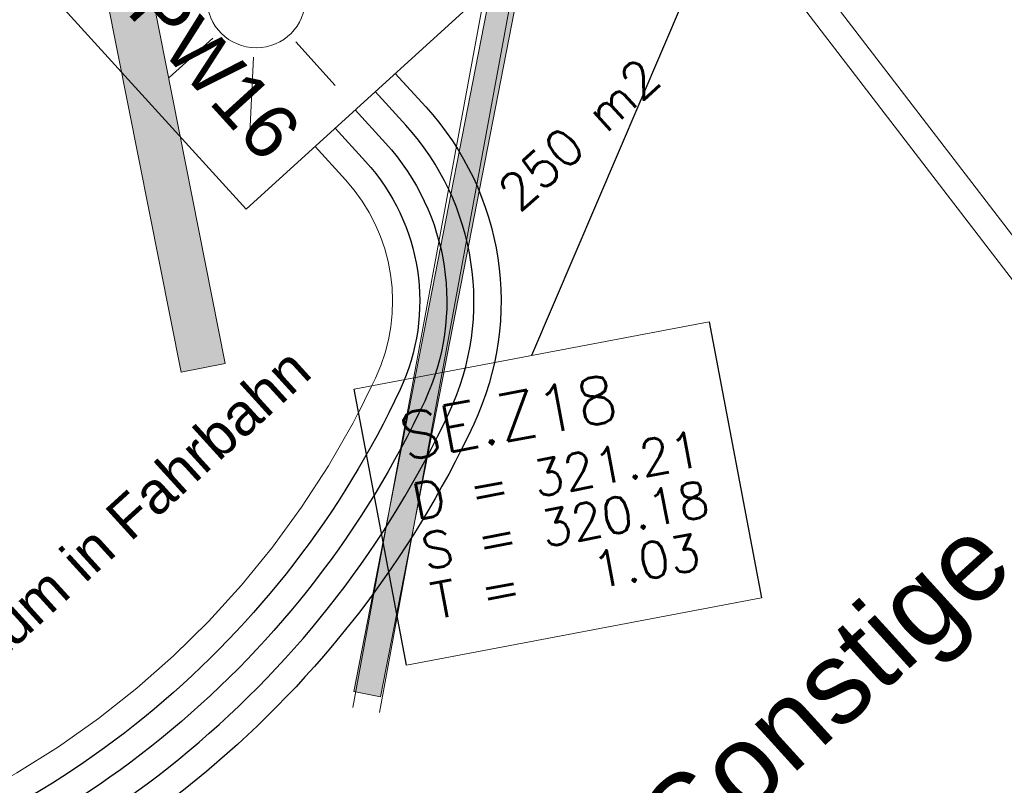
# Model space of a CAD drawing. Header units: metres. Extents: x -502 to 161, y -108 to 174.
# Tile 123 of 256: x -236.34 to -230.89, y -37.14 to -32.9. Entities that reach past the tile are written whole.
import ezdxf

# ---------------------------------------------------------------- set-up
doc = ezdxf.new("R2010")
doc.units = ezdxf.units.M
doc.header["$LTSCALE"] = 0.1
for name, pattern in [('126', [101.6, 100.001, -1.599]), ('237', [93, 75, -18]), ('86', [101.6, 101.6, 0])]:
    doc.linetypes.add(name, pattern=pattern)
doc.layers.add('BRI31-005.05-5p02-Koordinierung Lageplan 4. BA ZOB West 2022-06-15', color=7, linetype='Continuous')
doc.layers.add('BRI31-005.06-5f07-Koordinierung Lageplan 4. BA ZOB Fernbusbahnh', color=7, linetype='Continuous')
doc.styles.add('Arial', font='arial.ttf')
doc.styles.add('Txt', font='txt_____.ttf')

# ---------------------------------------------------------------- blocks, each defined once
blk = doc.blocks.new('WP_LP-1020')
at = {"color": 7, "linetype": 'Continuous', "lineweight": 20, "transparency": 33554687}
for p, q in [((-0.8253, 0.8253), (0.8253, 0.8253)), ((-0.8253, -0.8253), (-0.8253, 0.8253)), ((0.8253, -0.8253), (0.8253, 0.8253)), ((-0.8253, -0.8253), (0.8253, -0.8253))]:
    blk.add_line(p, q, dxfattribs=at)
at = {"color": 1, "linetype": 'Continuous', "lineweight": 9, "true_color": 0xff0000, "transparency": 33554687}
for p, q in [((0, 0.649924), (0, 0.324962)), ((-0.554739, 0.55475), (-0.229777, 0.229788)), ((0.229777, 0.229788), (0.554739, 0.55475)), ((-0.324962, 0), (-0.649924, 0)), ((0.324962, 0), (0.649924, 0)), ((-0.229777, -0.229777), (-0.554739, -0.554739)), ((0.229777, -0.229777), (0.554739, -0.554739)), ((0, -0.324962), (0, -0.649924))]:
    blk.add_line(p, q, dxfattribs=at)
at = {"color": 7, "linetype": 'Continuous', "lineweight": 20, "transparency": 33554687}
blk.add_circle((0, 0), 0.272749, dxfattribs=at)

msp = doc.modelspace()

# ---------------------------------------------------------------- linework, layer by layer
at = {"layer": 'BRI31-005.05-5p02-Koordinierung Lageplan 4. BA ZOB West 2022-06-15', "color": 1, "linetype": 'Continuous', "lineweight": 18, "true_color": 0xff0000, "transparency": 33554687, "flags": 128}
for points in [[(-229.0256, -39.4256), (-228.6786, -39.1095), (-228.6786, -39.1095), (-228.5933, -37.2769), (-228.5933, -37.2769), (-232.8786, -31.6967), (-232.7596, -31.6053), (-228.4409, -37.2291), (-228.4409, -37.2291), (-228.5316, -39.1785), (-228.5316, -39.1785), (-228.9246, -39.5364)], [(-228.9246, -39.5364), (-228.5316, -39.1785), (-228.4409, -37.2291), (-232.7596, -31.6053)], [(-229.0256, -39.4256), (-228.6786, -39.1095), (-228.5933, -37.2769), (-232.8786, -31.6967)]]:
    msp.add_lwpolyline(points, dxfattribs=at)
at = {"layer": 'BRI31-005.06-5f07-Koordinierung Lageplan 4. BA ZOB Fernbusbahnh', "color": 7, "linetype": '86', "lineweight": 13, "transparency": 33554687}
for p, q in [((-235.7489, -32.0576), (-235.2035, -34.8031)), ((-235.9941, -32.1063), (-235.4487, -34.8518))]:
    msp.add_line(p, q, dxfattribs=at)
at = {"layer": 'BRI31-005.06-5f07-Koordinierung Lageplan 4. BA ZOB Fernbusbahnh', "color": 1, "linetype": 'Continuous', "lineweight": 25, "true_color": 0xff0000, "transparency": 33554687}
msp.add_line((-232.6711, -32.798), (-233.5089, -34.7594), dxfattribs=at)
at = {"layer": 'BRI31-005.06-5f07-Koordinierung Lageplan 4. BA ZOB Fernbusbahnh', "color": 7, "linetype": 'Continuous', "lineweight": 9, "transparency": 33554687}
for p, q in [((-235.2035, -34.8031), (-235.4487, -34.8518)), ((-234.3451, -36.6467), (-234.4923, -36.6179))]:
    msp.add_line(p, q, dxfattribs=at)
at = {"layer": 'BRI31-005.06-5f07-Koordinierung Lageplan 4. BA ZOB Fernbusbahnh', "color": 7, "linetype": 'Continuous', "lineweight": 18, "transparency": 33554687, "flags": 128}
msp.add_lwpolyline([(-234.4914, -34.9457), (-232.5264, -34.5731), (-232.2369, -36.0999), (-234.2019, -36.4725), (-234.4914, -34.9457)], dxfattribs=at)
at = {"layer": 'BRI31-005.06-5f07-Koordinierung Lageplan 4. BA ZOB Fernbusbahnh', "color": 1, "linetype": 'Continuous', "lineweight": 25, "true_color": 0xff0000, "transparency": 33554687, "flags": 128}
msp.add_lwpolyline([(-234.4914, -34.9457), (-232.5264, -34.5731), (-232.2369, -36.0999), (-234.2019, -36.4725), (-234.4914, -34.9457)], dxfattribs=at)
at = {"layer": 'BRI31-005.06-5f07-Koordinierung Lageplan 4. BA ZOB Fernbusbahnh', "color": 2, "linetype": 'Continuous', "true_color": 0xffff00, "transparency": 33554687}
msp.add_solid([(-235.2035, -34.8031), (-235.4487, -34.8518), (-235.7489, -32.0576), (-235.9941, -32.1063)], dxfattribs=at)

# ---------------------------------------------------------------- block references
at = {"layer": 'BRI31-005.06-5f07-Koordinierung Lageplan 4. BA ZOB Fernbusbahnh', "color": 7, "transparency": 33554687, "rotation": 312.3}
msp.add_blockref('WP_LP-1020', (-235.0327, -32.7845), dxfattribs=at)

# ---------------------------------------------------------------- texts
at = {"layer": 'BRI31-005.06-5f07-Koordinierung Lageplan 4. BA ZOB Fernbusbahnh', "color": 190, "true_color": 0x7f00ff, "transparency": 33554687, "insert": (-235.7224, -32.4506), "char_height": 0.3, "attachment_point": 1, "rotation": 312.3187, "line_spacing_factor": 0.25, "style": 'Arial'}
msp.add_mtext('EPW16', dxfattribs=at)
at = {"layer": 'BRI31-005.06-5f07-Koordinierung Lageplan 4. BA ZOB Fernbusbahnh', "color": 1, "true_color": 0xff0000, "transparency": 33554687, "attachment_point": 1, "line_spacing_factor": 0.25}
for s, insert, char_height, rotation, style in [('250 m2', (-233.714, -33.8254), 0.2, 42.3074, 'Txt'), ('250 m2', (-233.714, -33.8254), 0.2, 42.3074, 'Txt'), ('KSR wg. Baum in Fahrbahn', (-237.813, -37.379), 0.23, 42.3023, 'Arial'), ('SE.Z18', (-234.2577, -35.0863), 0.26, 10.737, 'Txt'), ('D = 321.21', (-234.1843, -35.4734), 0.2, 10.737, 'Txt'), ('S = 320.18', (-234.1321, -35.7485), 0.2, 10.737, 'Txt'), ('T =   1.03', (-234.0799, -36.0236), 0.2, 10.737, 'Txt')]:
    msp.add_mtext(s, dxfattribs=dict(at, insert=insert, char_height=char_height, rotation=rotation, style=style))

# ---------------------------------------------------------------- next in the draw order: wipeouts: each hides what was drawn before it
at = {"color": 255, "linetype": 'Continuous', "lineweight": 5, "transparency": 33554687}
msp.add_wipeout([(-234.4914, -34.9457), (-232.5264, -34.5731), (-232.2369, -36.0999), (-234.2019, -36.4725)], dxfattribs=at).dxf.layer = 'BRI31-005.06-5f07-Koordinierung Lageplan 4. BA ZOB Fernbusbahnh'

# ---------------------------------------------------------------- next in the draw order: linework, layer by layer
at = {"layer": 'BRI31-005.06-5f07-Koordinierung Lageplan 4. BA ZOB Fernbusbahnh', "color": 7, "linetype": '86', "lineweight": 13, "transparency": 33554687}
for p, q in [((-233.4557, -31.3068), (-234.4923, -36.6179)), ((-233.2969, -31.2763), (-234.3451, -36.6467))]:
    msp.add_line(p, q, dxfattribs=at)
at = {"layer": 'BRI31-005.06-5f07-Koordinierung Lageplan 4. BA ZOB Fernbusbahnh', "color": 7, "linetype": '126', "lineweight": 13, "transparency": 33554687}
for p, q in [((-233.5141, -31.3759), (-234.4983, -36.7065)), ((-233.3559, -31.3452), (-234.3508, -36.7337))]:
    msp.add_line(p, q, dxfattribs=at)
at = {"layer": 'BRI31-005.06-5f07-Koordinierung Lageplan 4. BA ZOB Fernbusbahnh', "color": 1, "linetype": 'Continuous', "lineweight": 20, "true_color": 0xff0000, "transparency": 33554687}
msp.add_line((-232.6711, -32.798), (-233.5089, -34.7594), dxfattribs=at)
at = {"layer": 'BRI31-005.06-5f07-Koordinierung Lageplan 4. BA ZOB Fernbusbahnh', "color": 1, "linetype": 'Continuous', "lineweight": 13, "true_color": 0xff0000, "transparency": 33554687, "flags": 128}
for points in [[(-229.0256, -39.4256), (-228.6786, -39.1095), (-228.6786, -39.1095), (-228.5933, -37.2769), (-228.5933, -37.2769), (-232.8786, -31.6967), (-232.7596, -31.6053), (-228.4409, -37.2291), (-228.4409, -37.2291), (-228.5316, -39.1785), (-228.5316, -39.1785), (-228.9246, -39.5364)], [(-228.9246, -39.5364), (-228.5316, -39.1785), (-228.4409, -37.2291), (-232.7596, -31.6053)], [(-229.0256, -39.4256), (-228.6786, -39.1095), (-228.5933, -37.2769), (-232.8786, -31.6967)]]:
    msp.add_lwpolyline(points, dxfattribs=at)
at = {"layer": 'BRI31-005.06-5f07-Koordinierung Lageplan 4. BA ZOB Fernbusbahnh', "color": 190, "linetype": 'Continuous', "lineweight": 30, "true_color": 0x7f00ff, "transparency": 33554687, "flags": 128}
for points in [[(-234.2629, -33.1984), (-234.0946, -33.3833, -0.302784), (-233.8288, -35.1383, -0.221807), (-237.4613, -38.1764), (-240.0812, -38.8733), (-240.0812, -38.8733, 0.120157), (-240.4972, -39.1001), (-240.4972, -39.1001), (-240.6821, -39.2684)], [(-240.783, -39.1574), (-240.5981, -38.9892, -0.120157), (-240.1198, -38.7284), (-237.4998, -38.0315, 0.221807), (-233.9647, -35.0747, 0.302784), (-234.2055, -33.4842), (-234.3738, -33.2993)]]:
    msp.add_lwpolyline(points, format="xyb", dxfattribs=at)
at = {"layer": 'BRI31-005.06-5f07-Koordinierung Lageplan 4. BA ZOB Fernbusbahnh', "color": 3, "linetype": 'Continuous', "lineweight": 30, "true_color": 0x00ff00, "transparency": 33554687, "flags": 128}
msp.add_lwpolyline([(-234.4847, -33.4003), (-234.3165, -33.5852, -0.302784), (-234.1005, -35.0112), (-234.1005, -35.0112, -0.221807), (-237.5384, -37.8865), (-237.5384, -37.8865), (-240.1583, -38.5834), (-240.1583, -38.5834, 0.120157), (-240.6991, -38.8782), (-240.6991, -38.8782), (-240.884, -39.0465)], format="xyb", dxfattribs=at)
at = {"layer": 'BRI31-005.06-5f07-Koordinierung Lageplan 4. BA ZOB Fernbusbahnh', "color": 7, "linetype": 'Continuous', "lineweight": 30, "transparency": 33554687, "flags": 128}
msp.add_lwpolyline([(-234.5957, -33.5012), (-234.4274, -33.6861, -0.302784), (-234.2364, -34.9476), (-234.2364, -34.9476, -0.221807), (-237.577, -37.7415), (-237.577, -37.7415), (-240.1969, -38.4385), (-240.1969, -38.4385, -0.065906), (-241.5157, -38.6087), (-241.5157, -38.6087), (-241.5157, -38.6087, 0.187543), (-242.6824, -39.0579), (-242.6824, -39.0579)], format="xyb", dxfattribs=at)
at = {"layer": 'BRI31-005.06-5f07-Koordinierung Lageplan 4. BA ZOB Fernbusbahnh', "color": 1, "linetype": '237', "lineweight": 20, "true_color": 0xff0000, "transparency": 33554687, "flags": 128}
msp.add_lwpolyline([(-234.7066, -33.6022), (-234.5384, -33.7871, -0.302784), (-234.3722, -34.884), (-234.3722, -34.884, -0.221807), (-237.6155, -37.5966), (-237.6155, -37.5966), (-240.2354, -38.2935, -0.135822), (-242.8578, -38.2672), (-242.8578, -38.2672, 0.277404), (-243.8532, -38.5333), (-243.8532, -38.5333), (-243.8532, -38.5333, -0.227358), (-244.6639, -38.8341), (-244.6639, -38.8341)], format="xyb", dxfattribs=at)
at = {"layer": 'BRI31-005.06-5f07-Koordinierung Lageplan 4. BA ZOB Fernbusbahnh', "color": 1, "linetype": 'Continuous', "lineweight": 20, "true_color": 0xff0000, "transparency": 33554687, "flags": 128}
msp.add_lwpolyline([(-234.4914, -34.9457), (-232.5264, -34.5731), (-232.2369, -36.0999), (-234.2019, -36.4725), (-234.4914, -34.9457)], dxfattribs=at)
at = {"layer": 'BRI31-005.06-5f07-Koordinierung Lageplan 4. BA ZOB Fernbusbahnh', "color": 7, "linetype": 'Continuous', "lineweight": 13, "transparency": 33554687, "flags": 128}
msp.add_lwpolyline([(-234.4914, -34.9457), (-232.5264, -34.5731), (-232.2369, -36.0999), (-234.2019, -36.4725), (-234.4914, -34.9457)], dxfattribs=at)
at = {"layer": 'BRI31-005.06-5f07-Koordinierung Lageplan 4. BA ZOB Fernbusbahnh', "color": 2, "linetype": 'Continuous', "true_color": 0xffff00, "transparency": 33554687}
msp.add_solid([(-234.3451, -36.6467), (-234.4923, -36.6179), (-233.2969, -31.2763), (-233.4557, -31.3068)], dxfattribs=at)

# ---------------------------------------------------------------- next in the draw order: texts
at = {"layer": 'BRI31-005.06-5f07-Koordinierung Lageplan 4. BA ZOB Fernbusbahnh', "color": 1, "true_color": 0xff0000, "transparency": 33554687, "attachment_point": 1, "rotation": 10.737, "line_spacing_factor": 0.25, "style": 'Txt'}
for s, insert, char_height in [('SE.Z18', (-234.2577, -35.0863), 0.26), ('D = 321.21', (-234.1843, -35.4734), 0.2), ('S = 320.18', (-234.1321, -35.7485), 0.2), ('T =   1.03', (-234.0799, -36.0236), 0.2)]:
    msp.add_mtext(s, dxfattribs=dict(at, insert=insert, char_height=char_height))
at = {"layer": 'BRI31-005.06-5f07-Koordinierung Lageplan 4. BA ZOB Fernbusbahnh', "color": 250, "true_color": 0x333333, "transparency": 33554687, "insert": (-234.8718, -39.0215), "char_height": 0.452686, "attachment_point": 1, "rotation": 42.3071, "line_spacing_factor": 0.25, "style": 'Arial'}
msp.add_mtext('Steig P - Sonstige', dxfattribs=at)

doc.saveas('drawing.dxf')
